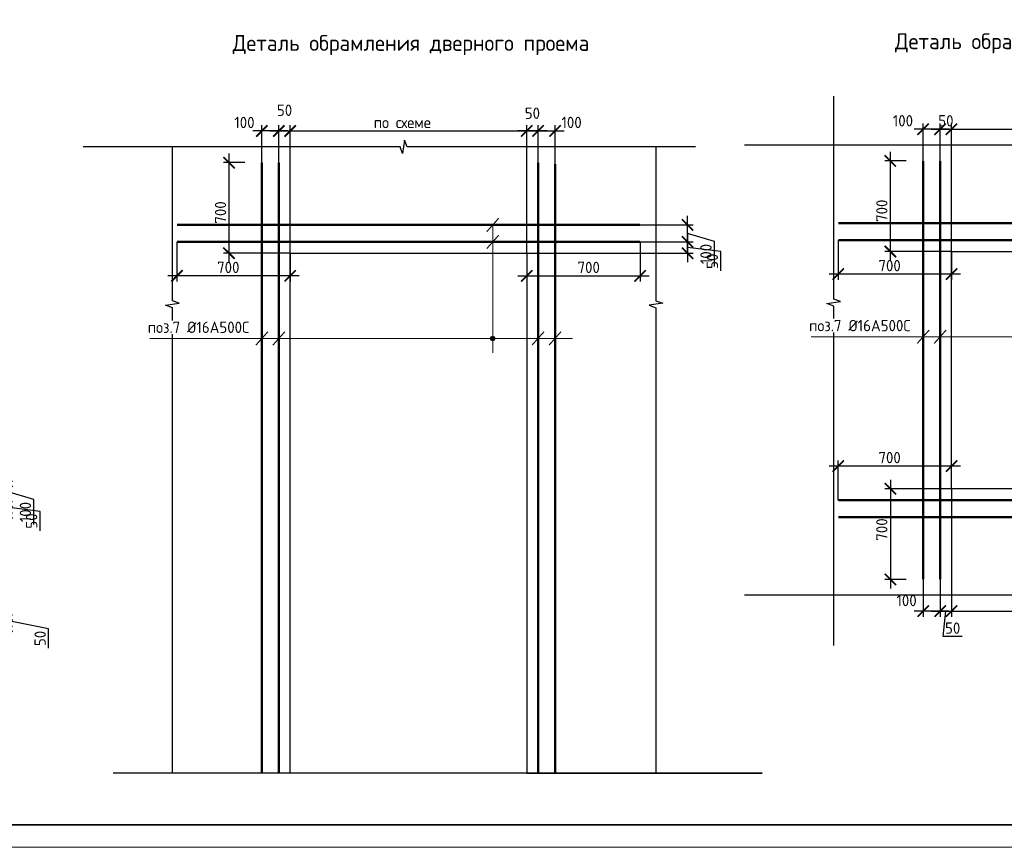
# Model space of a CAD drawing. Header units: millimetres. Extents: x 247266 to 730847, y -636031 to 10052.
# Tile 109 of 256: x 550959 to 572686, y -345086 to -326813. Entities that reach past the tile are written whole.
import ezdxf

# ---------------------------------------------------------------- set-up
doc = ezdxf.new("R2010")
doc.units = ezdxf.units.MM
for name, color, linetype, lineweight in [('Арматура', 7, 'Continuous', 40), ('Выноски', 7, 'Continuous', 20), ('подоснова', 7, 'Continuous', 5), ('размер', 7, 'Continuous', 25), ('ТОНКИЕ', 7, 'Continuous', 9), ('Узлы', 7, 'Continuous', 0)]:
    doc.layers.add(name, color=color, linetype=linetype, lineweight=lineweight)
doc.layers.add('РАЗМЕРЫ', color=7, linetype='Continuous')
doc.layers.add('ТОЛСТЫЕ_ОСНОВНЫЕ', color=7, linetype='Continuous')
doc.styles.add('GOST-2.304_Type-B', font='GOST_Common.ttf')
doc.dimstyles.new('5х', dxfattribs={"dimscale": 100, "dimtxt": 2.5, "dimasz": 2.5, "dimexe": 1.25, "dimexo": 0, "dimtad": 1, "dimdec": 0, "dimlfac": 0.2, "dimtxsty": 'GOST-2.304_Type-B', "dimblk": 'ARCHTICK', "dimcen": 2.5, "dimdle": 2, "dimadec": 0, "dimazin": 2, "dimtfac": 0.75, "dimtdec": 0, "dimtmove": 1, "dimatfit": 3, "dimfxl": 1, "dimtolj": 1, "dimarcsym": 1})

# ---------------------------------------------------------------- blocks, each defined once
blk = doc.blocks.new('*U3685')
at = {"layer": 'ТОЛСТЫЕ_ОСНОВНЫЕ', "lineweight": 35}
blk.add_lwpolyline([(20, 5), (836, 5), (836, 589), (20, 589)], close=True, dxfattribs=at)
at = {"layer": 'ТОНКИЕ'}
blk.add_lwpolyline([(0, 0), (841, 0), (841, 594), (0, 594)], close=True, dxfattribs=at)
blk = doc.blocks.new('_ArchTick')
at = {"color": 0, "linetype": 'ByBlock', "const_width": 0.15}
blk.add_lwpolyline([(-0.5, -0.5), (0.5, 0.5)], dxfattribs=at)
blk = doc.blocks.new('*D1111')
at = {"layer": 'DEFPOINTS', "color": 0, "ltscale": 100}
for p in [(569022, -331682), (571522, -331932), (569022, -332432)]:
    blk.add_point(p, dxfattribs=at)
at = {"layer": 'РАЗМЕРЫ', "color": 0, "linetype": 'Continuous', "lineweight": -2}
for p, q in [((569022, -331682), (569022, -332557)), ((571522, -331932), (571522, -332557)), ((571722, -332432), (568822, -332432))]:
    blk.add_line(p, q, dxfattribs=at)
at = {"layer": 'РАЗМЕРЫ', "color": 0, "lineweight": -2, "ltscale": 100, "xscale": 250, "yscale": 250, "zscale": 250, "rotation": 180}
blk.add_blockref('_ArchTick', (569022, -332432), dxfattribs=at)
at = {"layer": 'РАЗМЕРЫ', "color": 0, "lineweight": -2, "ltscale": 100, "xscale": 250, "yscale": 250, "zscale": 250}
blk.add_blockref('_ArchTick', (571522, -332432), dxfattribs=at)
at = {"layer": 'РАЗМЕРЫ', "color": 0, "lineweight": 0, "ltscale": 100, "insert": (570155, -332244), "char_height": 250, "attachment_point": 5, "style": 'GOST-2.304_Type-B'}
blk.add_mtext('\\A1;700', dxfattribs=at)
blk = doc.blocks.new('*D1115')
at = {"layer": 'DEFPOINTS', "color": 0, "ltscale": 100}
for p in [(571522, -329232), (571272, -329932), (571522, -331932)]:
    blk.add_point(p, dxfattribs=at)
at = {"layer": 'РАЗМЕРЫ', "color": 0, "linetype": 'Continuous', "lineweight": -2}
for p, q in [((571272, -329932), (571272, -329107)), ((571522, -331932), (571522, -329107)), ((571072, -329232), (571722, -329232))]:
    blk.add_line(p, q, dxfattribs=at)
at = {"layer": 'РАЗМЕРЫ', "color": 0, "lineweight": -2, "ltscale": 100, "xscale": 250, "yscale": 250, "zscale": 250, "rotation": 180}
blk.add_blockref('_ArchTick', (571272, -329232), dxfattribs=at)
at = {"layer": 'РАЗМЕРЫ', "color": 0, "lineweight": -2, "ltscale": 100, "xscale": 250, "yscale": 250, "zscale": 250}
blk.add_blockref('_ArchTick', (571522, -329232), dxfattribs=at)
at = {"layer": 'РАЗМЕРЫ', "color": 0, "lineweight": 0, "ltscale": 100, "insert": (571397, -329045), "char_height": 250, "attachment_point": 5, "style": 'GOST-2.304_Type-B'}
blk.add_mtext('\\A1;50', dxfattribs=at)
blk = doc.blocks.new('*D1116')
at = {"layer": 'DEFPOINTS', "color": 0, "ltscale": 100}
for p in [(570897, -329232), (570897, -329932), (571272, -329932)]:
    blk.add_point(p, dxfattribs=at)
at = {"layer": 'РАЗМЕРЫ', "color": 0, "linetype": 'Continuous', "lineweight": -2}
for p, q in [((570897, -329932), (570897, -329107)), ((571272, -329932), (571272, -329107)), ((571472, -329232), (570697, -329232))]:
    blk.add_line(p, q, dxfattribs=at)
at = {"layer": 'РАЗМЕРЫ', "color": 0, "lineweight": -2, "ltscale": 100, "xscale": 250, "yscale": 250, "zscale": 250, "rotation": 180}
blk.add_blockref('_ArchTick', (570897, -329232), dxfattribs=at)
at = {"layer": 'РАЗМЕРЫ', "color": 0, "lineweight": -2, "ltscale": 100, "xscale": 250, "yscale": 250, "zscale": 250}
blk.add_blockref('_ArchTick', (571272, -329232), dxfattribs=at)
at = {"layer": 'РАЗМЕРЫ', "color": 0, "lineweight": 0, "ltscale": 100, "insert": (570450, -329045), "char_height": 250, "attachment_point": 5, "style": 'GOST-2.304_Type-B'}
blk.add_mtext('\\A1;100', dxfattribs=at)
blk = doc.blocks.new('*D1146')
at = {"layer": 'DEFPOINTS', "color": 0, "ltscale": 100}
for p in [(576741, -329232), (571522, -331314), (576741, -331932)]:
    blk.add_point(p, dxfattribs=at)
at = {"layer": 'РАЗМЕРЫ', "color": 0, "linetype": 'Continuous', "lineweight": -2}
for p, q in [((571522, -331314), (571522, -329107)), ((576741, -331932), (576741, -329107)), ((571322, -329232), (576941, -329232))]:
    blk.add_line(p, q, dxfattribs=at)
at = {"layer": 'РАЗМЕРЫ', "color": 0, "lineweight": -2, "ltscale": 100, "xscale": 250, "yscale": 250, "zscale": 250, "rotation": 180}
blk.add_blockref('_ArchTick', (571522, -329232), dxfattribs=at)
at = {"layer": 'РАЗМЕРЫ', "color": 0, "lineweight": -2, "ltscale": 100, "xscale": 250, "yscale": 250, "zscale": 250}
blk.add_blockref('_ArchTick', (576741, -329232), dxfattribs=at)
at = {"layer": 'РАЗМЕРЫ', "color": 0, "lineweight": 0, "ltscale": 100, "insert": (573995, -329045), "char_height": 250, "attachment_point": 5, "style": 'GOST-2.304_Type-B'}
blk.add_mtext('\\A1;по схеме', dxfattribs=at)
blk = doc.blocks.new('*D1147')
at = {"layer": 'DEFPOINTS', "color": 0, "ltscale": 100}
for p in [(570172, -329932), (570522, -329932), (571522, -331932)]:
    blk.add_point(p, dxfattribs=at)
at = {"layer": 'РАЗМЕРЫ', "color": 0, "linetype": 'Continuous', "lineweight": -2}
for p, q in [((570172, -332132), (570172, -329732)), ((570522, -329932), (570047, -329932)), ((571522, -331932), (570047, -331932))]:
    blk.add_line(p, q, dxfattribs=at)
at = {"layer": 'РАЗМЕРЫ', "color": 0, "lineweight": -2, "ltscale": 100, "xscale": 250, "yscale": 250, "zscale": 250}
for p, rotation in [((570172, -329932), 90), ((570172, -331932), 270)]:
    blk.add_blockref('_ArchTick', p, dxfattribs=dict(at, rotation=rotation))
at = {"layer": 'РАЗМЕРЫ', "color": 0, "lineweight": 0, "ltscale": 100, "insert": (569984, -331032), "char_height": 250, "attachment_point": 5, "rotation": 90, "style": 'GOST-2.304_Type-B'}
blk.add_mtext('\\A1;700', dxfattribs=at)
blk = doc.blocks.new('*D1148')
at = {"layer": 'DEFPOINTS', "color": 0, "ltscale": 100}
for p in [(569022, -336670), (571522, -337170), (569022, -337420)]:
    blk.add_point(p, dxfattribs=at)
at = {"layer": 'РАЗМЕРЫ', "color": 0, "linetype": 'Continuous', "lineweight": -2}
for p, q in [((569022, -337420), (569022, -336545)), ((571522, -337170), (571522, -336545)), ((571722, -336670), (568822, -336670))]:
    blk.add_line(p, q, dxfattribs=at)
at = {"layer": 'РАЗМЕРЫ', "color": 0, "lineweight": -2, "ltscale": 100, "xscale": 250, "yscale": 250, "zscale": 250, "rotation": 180}
blk.add_blockref('_ArchTick', (569022, -336670), dxfattribs=at)
at = {"layer": 'РАЗМЕРЫ', "color": 0, "lineweight": -2, "ltscale": 100, "xscale": 250, "yscale": 250, "zscale": 250}
blk.add_blockref('_ArchTick', (571522, -336670), dxfattribs=at)
at = {"layer": 'РАЗМЕРЫ', "color": 0, "lineweight": 0, "ltscale": 100, "insert": (570155, -336482), "char_height": 250, "attachment_point": 5, "style": 'GOST-2.304_Type-B'}
blk.add_mtext('\\A1;700', dxfattribs=at)
blk = doc.blocks.new('*D1152')
at = {"layer": 'DEFPOINTS', "color": 0, "ltscale": 100}
for p in [(571522, -337170), (571272, -339170), (571522, -339870)]:
    blk.add_point(p, dxfattribs=at)
at = {"layer": 'РАЗМЕРЫ', "color": 0, "linetype": 'Continuous', "lineweight": -2}
for p, q in [((571522, -337170), (571522, -339995)), ((571272, -339170), (571272, -339995)), ((571072, -339870), (571722, -339870)), ((571334, -340434), (571397, -339870)), ((571760, -340434), (571334, -340434))]:
    blk.add_line(p, q, dxfattribs=at)
at = {"layer": 'РАЗМЕРЫ', "color": 0, "lineweight": -2, "ltscale": 100, "xscale": 250, "yscale": 250, "zscale": 250, "rotation": 180}
blk.add_blockref('_ArchTick', (571272, -339870), dxfattribs=at)
at = {"layer": 'РАЗМЕРЫ', "color": 0, "lineweight": -2, "ltscale": 100, "xscale": 250, "yscale": 250, "zscale": 250}
blk.add_blockref('_ArchTick', (571522, -339870), dxfattribs=at)
at = {"layer": 'РАЗМЕРЫ', "color": 0, "lineweight": 0, "ltscale": 100, "insert": (571547, -340246), "char_height": 250, "attachment_point": 5, "style": 'GOST-2.304_Type-B'}
blk.add_mtext('\\A1;50', dxfattribs=at)
blk = doc.blocks.new('*D1153')
at = {"layer": 'DEFPOINTS', "color": 0, "ltscale": 100}
for p in [(570897, -339170), (571272, -339170), (570897, -339870)]:
    blk.add_point(p, dxfattribs=at)
at = {"layer": 'РАЗМЕРЫ', "color": 0, "linetype": 'Continuous', "lineweight": -2}
for p, q in [((570897, -339170), (570897, -339995)), ((571272, -339170), (571272, -339995)), ((571472, -339870), (570697, -339870))]:
    blk.add_line(p, q, dxfattribs=at)
at = {"layer": 'РАЗМЕРЫ', "color": 0, "lineweight": -2, "ltscale": 100, "xscale": 250, "yscale": 250, "zscale": 250, "rotation": 180}
blk.add_blockref('_ArchTick', (570897, -339870), dxfattribs=at)
at = {"layer": 'РАЗМЕРЫ', "color": 0, "lineweight": -2, "ltscale": 100, "xscale": 250, "yscale": 250, "zscale": 250}
blk.add_blockref('_ArchTick', (571272, -339870), dxfattribs=at)
at = {"layer": 'РАЗМЕРЫ', "color": 0, "lineweight": 0, "ltscale": 100, "insert": (570530, -339638), "char_height": 250, "attachment_point": 5, "style": 'GOST-2.304_Type-B'}
blk.add_mtext('\\A1;100', dxfattribs=at)
blk = doc.blocks.new('*D1156')
at = {"layer": 'DEFPOINTS', "color": 0, "ltscale": 100}
for p in [(576741, -337170), (571522, -337788), (576741, -339870)]:
    blk.add_point(p, dxfattribs=at)
at = {"layer": 'РАЗМЕРЫ', "color": 0, "linetype": 'Continuous', "lineweight": -2}
for p, q in [((576741, -337170), (576741, -339995)), ((571522, -337788), (571522, -339995)), ((571322, -339870), (576941, -339870))]:
    blk.add_line(p, q, dxfattribs=at)
at = {"layer": 'РАЗМЕРЫ', "color": 0, "lineweight": -2, "ltscale": 100, "xscale": 250, "yscale": 250, "zscale": 250, "rotation": 180}
blk.add_blockref('_ArchTick', (571522, -339870), dxfattribs=at)
at = {"layer": 'РАЗМЕРЫ', "color": 0, "lineweight": -2, "ltscale": 100, "xscale": 250, "yscale": 250, "zscale": 250}
blk.add_blockref('_ArchTick', (576741, -339870), dxfattribs=at)
at = {"layer": 'РАЗМЕРЫ', "color": 0, "lineweight": 0, "ltscale": 100, "insert": (573995, -339682), "char_height": 250, "attachment_point": 5, "style": 'GOST-2.304_Type-B'}
blk.add_mtext('\\A1;по схеме', dxfattribs=at)
blk = doc.blocks.new('*D1157')
at = {"layer": 'DEFPOINTS', "color": 0, "ltscale": 100}
for p in [(571522, -337170), (570172, -339170), (570522, -339170)]:
    blk.add_point(p, dxfattribs=at)
at = {"layer": 'РАЗМЕРЫ', "color": 0, "linetype": 'Continuous', "lineweight": -2}
for p, q in [((570172, -336970), (570172, -339370)), ((571522, -337170), (570047, -337170)), ((570522, -339170), (570047, -339170))]:
    blk.add_line(p, q, dxfattribs=at)
at = {"layer": 'РАЗМЕРЫ', "color": 0, "lineweight": -2, "ltscale": 100, "xscale": 250, "yscale": 250, "zscale": 250}
for p, rotation in [((570172, -337170), 90), ((570172, -339170), 270)]:
    blk.add_blockref('_ArchTick', p, dxfattribs=dict(at, rotation=rotation))
at = {"layer": 'РАЗМЕРЫ', "color": 0, "lineweight": 0, "ltscale": 100, "insert": (569984, -338070), "char_height": 250, "attachment_point": 5, "rotation": 90, "style": 'GOST-2.304_Type-B'}
blk.add_mtext('\\A1;700', dxfattribs=at)
blk = doc.blocks.new('*D2681')
at = {"layer": 'DEFPOINTS', "color": 0, "ltscale": 100}
for p in [(554429, -331720), (556929, -331970), (554429, -332470)]:
    blk.add_point(p, dxfattribs=at)
at = {"layer": 'РАЗМЕРЫ', "color": 0, "linetype": 'Continuous', "lineweight": -2}
for p, q in [((554429, -331720), (554429, -332595)), ((556929, -331970), (556929, -332595)), ((557129, -332470), (554229, -332470))]:
    blk.add_line(p, q, dxfattribs=at)
at = {"layer": 'РАЗМЕРЫ', "color": 0, "lineweight": -2, "ltscale": 100, "xscale": 250, "yscale": 250, "zscale": 250, "rotation": 180}
blk.add_blockref('_ArchTick', (554429, -332470), dxfattribs=at)
at = {"layer": 'РАЗМЕРЫ', "color": 0, "lineweight": -2, "ltscale": 100, "xscale": 250, "yscale": 250, "zscale": 250}
blk.add_blockref('_ArchTick', (556929, -332470), dxfattribs=at)
at = {"layer": 'РАЗМЕРЫ', "color": 0, "lineweight": 0, "ltscale": 100, "insert": (555562, -332282), "char_height": 250, "attachment_point": 5, "style": 'GOST-2.304_Type-B'}
blk.add_mtext('\\A1;700', dxfattribs=at)
blk = doc.blocks.new('*D2682')
at = {"layer": 'DEFPOINTS', "color": 0, "ltscale": 100}
for p in [(564648, -331720), (562148, -331970), (564648, -332470)]:
    blk.add_point(p, dxfattribs=at)
at = {"layer": 'РАЗМЕРЫ', "color": 0, "linetype": 'Continuous', "lineweight": -2}
for p, q in [((564648, -331720), (564648, -332595)), ((562148, -331970), (562148, -332595)), ((561948, -332470), (564848, -332470))]:
    blk.add_line(p, q, dxfattribs=at)
at = {"layer": 'РАЗМЕРЫ', "color": 0, "lineweight": -2, "ltscale": 100, "xscale": 250, "yscale": 250, "zscale": 250, "rotation": 180}
blk.add_blockref('_ArchTick', (562148, -332470), dxfattribs=at)
at = {"layer": 'РАЗМЕРЫ', "color": 0, "lineweight": -2, "ltscale": 100, "xscale": 250, "yscale": 250, "zscale": 250}
blk.add_blockref('_ArchTick', (564648, -332470), dxfattribs=at)
at = {"layer": 'РАЗМЕРЫ', "color": 0, "lineweight": 0, "ltscale": 100, "insert": (563515, -332282), "char_height": 250, "attachment_point": 5, "style": 'GOST-2.304_Type-B'}
blk.add_mtext('\\A1;700', dxfattribs=at)
blk = doc.blocks.new('*D2683')
at = {"layer": 'DEFPOINTS', "color": 0, "ltscale": 100}
for p in [(562148, -329270), (562398, -329970), (562148, -331970)]:
    blk.add_point(p, dxfattribs=at)
at = {"layer": 'РАЗМЕРЫ', "color": 0, "linetype": 'Continuous', "lineweight": -2}
for p, q in [((562148, -331970), (562148, -329145)), ((562398, -329970), (562398, -329145)), ((562598, -329270), (561948, -329270))]:
    blk.add_line(p, q, dxfattribs=at)
at = {"layer": 'РАЗМЕРЫ', "color": 0, "lineweight": -2, "ltscale": 100, "xscale": 250, "yscale": 250, "zscale": 250, "rotation": 180}
blk.add_blockref('_ArchTick', (562148, -329270), dxfattribs=at)
at = {"layer": 'РАЗМЕРЫ', "color": 0, "lineweight": -2, "ltscale": 100, "xscale": 250, "yscale": 250, "zscale": 250}
blk.add_blockref('_ArchTick', (562398, -329270), dxfattribs=at)
at = {"layer": 'РАЗМЕРЫ', "color": 0, "lineweight": 0, "ltscale": 100, "insert": (562273, -328879), "char_height": 250, "attachment_point": 5, "style": 'GOST-2.304_Type-B'}
blk.add_mtext('\\A1;50', dxfattribs=at)
blk = doc.blocks.new('*D2684')
at = {"layer": 'DEFPOINTS', "color": 0, "ltscale": 100}
for p in [(562773, -329270), (562398, -329970), (562773, -329997)]:
    blk.add_point(p, dxfattribs=at)
at = {"layer": 'РАЗМЕРЫ', "color": 0, "linetype": 'Continuous', "lineweight": -2}
for p, q in [((562398, -329970), (562398, -329145)), ((562773, -329997), (562773, -329145)), ((562198, -329270), (562973, -329270))]:
    blk.add_line(p, q, dxfattribs=at)
at = {"layer": 'РАЗМЕРЫ', "color": 0, "lineweight": -2, "ltscale": 100, "xscale": 250, "yscale": 250, "zscale": 250, "rotation": 180}
blk.add_blockref('_ArchTick', (562398, -329270), dxfattribs=at)
at = {"layer": 'РАЗМЕРЫ', "color": 0, "lineweight": -2, "ltscale": 100, "xscale": 250, "yscale": 250, "zscale": 250}
blk.add_blockref('_ArchTick', (562773, -329270), dxfattribs=at)
at = {"layer": 'РАЗМЕРЫ', "color": 0, "lineweight": 0, "ltscale": 100, "insert": (563138, -329082), "char_height": 250, "attachment_point": 5, "style": 'GOST-2.304_Type-B'}
blk.add_mtext('\\A1;100', dxfattribs=at)
blk = doc.blocks.new('*D2685')
at = {"layer": 'DEFPOINTS', "color": 0, "ltscale": 100}
for p in [(556929, -329270), (556679, -329970), (556929, -331970)]:
    blk.add_point(p, dxfattribs=at)
at = {"layer": 'РАЗМЕРЫ', "color": 0, "linetype": 'Continuous', "lineweight": -2}
for p, q in [((556679, -329970), (556679, -329145)), ((556929, -331970), (556929, -329145)), ((556479, -329270), (557129, -329270))]:
    blk.add_line(p, q, dxfattribs=at)
at = {"layer": 'РАЗМЕРЫ', "color": 0, "lineweight": -2, "ltscale": 100, "xscale": 250, "yscale": 250, "zscale": 250, "rotation": 180}
blk.add_blockref('_ArchTick', (556679, -329270), dxfattribs=at)
at = {"layer": 'РАЗМЕРЫ', "color": 0, "lineweight": -2, "ltscale": 100, "xscale": 250, "yscale": 250, "zscale": 250}
blk.add_blockref('_ArchTick', (556929, -329270), dxfattribs=at)
at = {"layer": 'РАЗМЕРЫ', "color": 0, "lineweight": 0, "ltscale": 100, "insert": (556804, -328813), "char_height": 250, "attachment_point": 5, "style": 'GOST-2.304_Type-B'}
blk.add_mtext('\\A1;50', dxfattribs=at)
blk = doc.blocks.new('*D2686')
at = {"layer": 'DEFPOINTS', "color": 0, "ltscale": 100}
for p in [(556304, -329270), (556304, -329970), (556679, -329970)]:
    blk.add_point(p, dxfattribs=at)
at = {"layer": 'РАЗМЕРЫ', "color": 0, "linetype": 'Continuous', "lineweight": -2}
for p, q in [((556304, -329970), (556304, -329145)), ((556679, -329970), (556679, -329145)), ((556879, -329270), (556104, -329270))]:
    blk.add_line(p, q, dxfattribs=at)
at = {"layer": 'РАЗМЕРЫ', "color": 0, "lineweight": -2, "ltscale": 100, "xscale": 250, "yscale": 250, "zscale": 250, "rotation": 180}
blk.add_blockref('_ArchTick', (556304, -329270), dxfattribs=at)
at = {"layer": 'РАЗМЕРЫ', "color": 0, "lineweight": -2, "ltscale": 100, "xscale": 250, "yscale": 250, "zscale": 250}
blk.add_blockref('_ArchTick', (556679, -329270), dxfattribs=at)
at = {"layer": 'РАЗМЕРЫ', "color": 0, "lineweight": 0, "ltscale": 100, "insert": (555919, -329082), "char_height": 250, "attachment_point": 5, "style": 'GOST-2.304_Type-B'}
blk.add_mtext('\\A1;100', dxfattribs=at)
blk = doc.blocks.new('*D2687')
at = {"layer": 'DEFPOINTS', "color": 0, "ltscale": 100}
for p in [(564648, -331720), (562148, -331970), (565698, -331970)]:
    blk.add_point(p, dxfattribs=at)
at = {"layer": 'РАЗМЕРЫ', "color": 0, "linetype": 'Continuous', "lineweight": -2}
for p, q in [((565698, -331520), (565698, -332170)), ((564648, -331720), (565823, -331720)), ((562148, -331970), (565823, -331970)), ((566431, -331935), (565698, -331845)), ((566431, -332360), (566431, -331935))]:
    blk.add_line(p, q, dxfattribs=at)
at = {"layer": 'РАЗМЕРЫ', "color": 0, "lineweight": -2, "ltscale": 100, "xscale": 250, "yscale": 250, "zscale": 250}
for p, rotation in [((565698, -331720), 90), ((565698, -331970), 270)]:
    blk.add_blockref('_ArchTick', p, dxfattribs=dict(at, rotation=rotation))
at = {"layer": 'РАЗМЕРЫ', "color": 0, "lineweight": 0, "ltscale": 100, "insert": (566243, -332147), "char_height": 250, "attachment_point": 5, "rotation": 90, "style": 'GOST-2.304_Type-B'}
blk.add_mtext('\\A1;50', dxfattribs=at)
blk = doc.blocks.new('*D2688')
at = {"layer": 'DEFPOINTS', "color": 0, "ltscale": 100}
for p in [(564648, -331345), (565698, -331345), (564648, -331720)]:
    blk.add_point(p, dxfattribs=at)
at = {"layer": 'РАЗМЕРЫ', "color": 0, "linetype": 'Continuous', "lineweight": -2}
for p, q in [((565698, -331920), (565698, -331145)), ((564648, -331345), (565823, -331345)), ((566292, -331711), (565698, -331532)), ((564648, -331720), (565823, -331720)), ((566292, -332261), (566292, -331711))]:
    blk.add_line(p, q, dxfattribs=at)
at = {"layer": 'РАЗМЕРЫ', "color": 0, "lineweight": -2, "ltscale": 100, "xscale": 250, "yscale": 250, "zscale": 250}
for p, rotation in [((565698, -331345), 90), ((565698, -331720), 270)]:
    blk.add_blockref('_ArchTick', p, dxfattribs=dict(at, rotation=rotation))
at = {"layer": 'РАЗМЕРЫ', "color": 0, "lineweight": 0, "ltscale": 100, "insert": (566104, -331986), "char_height": 250, "attachment_point": 5, "rotation": 90, "style": 'GOST-2.304_Type-B'}
blk.add_mtext('\\A1;100', dxfattribs=at)
blk = doc.blocks.new('*D2689')
at = {"layer": 'DEFPOINTS', "color": 0, "ltscale": 100}
for p in [(562148, -329270), (556929, -331351), (562148, -331970)]:
    blk.add_point(p, dxfattribs=at)
at = {"layer": 'РАЗМЕРЫ', "color": 0, "linetype": 'Continuous', "lineweight": -2}
for p, q in [((556929, -331351), (556929, -329145)), ((562148, -331970), (562148, -329145)), ((556729, -329270), (562348, -329270))]:
    blk.add_line(p, q, dxfattribs=at)
at = {"layer": 'РАЗМЕРЫ', "color": 0, "lineweight": -2, "ltscale": 100, "xscale": 250, "yscale": 250, "zscale": 250, "rotation": 180}
blk.add_blockref('_ArchTick', (556929, -329270), dxfattribs=at)
at = {"layer": 'РАЗМЕРЫ', "color": 0, "lineweight": -2, "ltscale": 100, "xscale": 250, "yscale": 250, "zscale": 250}
blk.add_blockref('_ArchTick', (562148, -329270), dxfattribs=at)
at = {"layer": 'РАЗМЕРЫ', "color": 0, "lineweight": 0, "ltscale": 100, "insert": (559402, -329082), "char_height": 250, "attachment_point": 5, "style": 'GOST-2.304_Type-B'}
blk.add_mtext('\\A1;по схеме', dxfattribs=at)
blk = doc.blocks.new('*D2690')
at = {"layer": 'DEFPOINTS', "color": 0, "ltscale": 100}
for p in [(555579, -329970), (555929, -329970), (556929, -331970)]:
    blk.add_point(p, dxfattribs=at)
at = {"layer": 'РАЗМЕРЫ', "color": 0, "linetype": 'Continuous', "lineweight": -2}
for p, q in [((555579, -332170), (555579, -329770)), ((555929, -329970), (555454, -329970)), ((556929, -331970), (555454, -331970))]:
    blk.add_line(p, q, dxfattribs=at)
at = {"layer": 'РАЗМЕРЫ', "color": 0, "lineweight": -2, "ltscale": 100, "xscale": 250, "yscale": 250, "zscale": 250}
for p, rotation in [((555579, -329970), 90), ((555579, -331970), 270)]:
    blk.add_blockref('_ArchTick', p, dxfattribs=dict(at, rotation=rotation))
at = {"layer": 'РАЗМЕРЫ', "color": 0, "lineweight": 0, "ltscale": 100, "insert": (555391, -331070), "char_height": 250, "attachment_point": 5, "rotation": 90, "style": 'GOST-2.304_Type-B'}
blk.add_mtext('\\A1;700', dxfattribs=at)
blk = doc.blocks.new('*D2697')
at = {"layer": 'DEFPOINTS', "color": 0, "ltscale": 100}
for p in [(549628, -337454), (547128, -337704), (550678, -337704)]:
    blk.add_point(p, dxfattribs=at)
at = {"layer": 'РАЗМЕРЫ', "color": 0, "linetype": 'Continuous', "lineweight": -2}
for p, q in [((550678, -337254), (550678, -337904)), ((549628, -337454), (550803, -337454)), ((551411, -337669), (550678, -337579)), ((547128, -337704), (550803, -337704)), ((551411, -338095), (551411, -337669))]:
    blk.add_line(p, q, dxfattribs=at)
at = {"layer": 'РАЗМЕРЫ', "color": 0, "lineweight": -2, "ltscale": 100, "xscale": 250, "yscale": 250, "zscale": 250}
for p, rotation in [((550678, -337454), 90), ((550678, -337704), 270)]:
    blk.add_blockref('_ArchTick', p, dxfattribs=dict(at, rotation=rotation))
at = {"layer": 'РАЗМЕРЫ', "color": 0, "lineweight": 0, "ltscale": 100, "insert": (551223, -337882), "char_height": 250, "attachment_point": 5, "rotation": 90, "style": 'GOST-2.304_Type-B'}
blk.add_mtext('\\A1;50', dxfattribs=at)
blk = doc.blocks.new('*D2698')
at = {"layer": 'DEFPOINTS', "color": 0, "ltscale": 100}
for p in [(549628, -337004), (550678, -337004), (549628, -337454)]:
    blk.add_point(p, dxfattribs=at)
at = {"layer": 'РАЗМЕРЫ', "color": 0, "linetype": 'Continuous', "lineweight": -2}
for p, q in [((550678, -337654), (550678, -336804)), ((549628, -337004), (550803, -337004)), ((551272, -337408), (550678, -337229)), ((551272, -337958), (551272, -337408)), ((549628, -337454), (550803, -337454))]:
    blk.add_line(p, q, dxfattribs=at)
at = {"layer": 'РАЗМЕРЫ', "color": 0, "lineweight": -2, "ltscale": 100, "xscale": 250, "yscale": 250, "zscale": 250}
for p, rotation in [((550678, -337004), 90), ((550678, -337454), 270)]:
    blk.add_blockref('_ArchTick', p, dxfattribs=dict(at, rotation=rotation))
at = {"layer": 'РАЗМЕРЫ', "color": 0, "lineweight": 0, "ltscale": 100, "insert": (551085, -337683), "char_height": 250, "attachment_point": 5, "rotation": 90, "style": 'GOST-2.304_Type-B'}
blk.add_mtext('\\A1;100', dxfattribs=at)
blk = doc.blocks.new('*D2701')
at = {"layer": 'DEFPOINTS', "color": 0, "ltscale": 100}
for p in [(547128, -339954), (550678, -339954), (549628, -340204)]:
    blk.add_point(p, dxfattribs=at)
at = {"layer": 'РАЗМЕРЫ', "color": 0, "linetype": 'Continuous', "lineweight": -2}
for p, q in [((550678, -340404), (550678, -339754)), ((547128, -339954), (550803, -339954)), ((549628, -340204), (550803, -340204)), ((551597, -340261), (550678, -340079)), ((551597, -340686), (551597, -340261))]:
    blk.add_line(p, q, dxfattribs=at)
at = {"layer": 'РАЗМЕРЫ', "color": 0, "lineweight": -2, "ltscale": 100, "xscale": 250, "yscale": 250, "zscale": 250}
for p, rotation in [((550678, -339954), 90), ((550678, -340204), 270)]:
    blk.add_blockref('_ArchTick', p, dxfattribs=dict(at, rotation=rotation))
at = {"layer": 'РАЗМЕРЫ', "color": 0, "lineweight": 0, "ltscale": 100, "insert": (551410, -340474), "char_height": 250, "attachment_point": 5, "rotation": 90, "style": 'GOST-2.304_Type-B'}
blk.add_mtext('\\A1;50', dxfattribs=at)

msp = doc.modelspace()

# ---------------------------------------------------------------- hatches: boundary and pattern name
at = {"layer": 'РАЗМЕРЫ'}
h = msp.add_hatch(color=256, dxfattribs=at)
h.dxf.hatch_style = 1
h.paths.add_polyline_path([(561397.81, -333800.47), (561397.81, -333850.47), (561447.81, -333850.47, 0.41421356)])
h.paths.add_polyline_path([(561447.81, -333850.47), (561397.81, -333850.47), (561397.81, -333900.47, 0.41421356)])
h.paths.add_polyline_path([(561397.81, -333850.47), (561347.81, -333850.47, 0.41421356), (561397.81, -333900.47)])
h.paths.add_polyline_path([(561397.81, -333800.47, 0.41421356), (561347.81, -333850.47), (561397.81, -333850.47)])

# ---------------------------------------------------------------- linework, layer by layer
at = {"layer": 'Арматура', "const_width": 50}
for points in [[(556303.59, -343451.33), (556303.59, -329969.86)], [(556678.59, -343451.33), (556678.59, -329969.86)], [(562397.81, -343451.33), (562397.81, -329969.86)], [(562772.81, -343451.33), (562772.81, -329997.07)], [(570896.75, -339169.71), (570896.75, -329932.37)], [(571271.75, -339169.71), (571271.75, -329932.37)], [(564647.81, -331344.86), (554428.59, -331344.86)], [(579240.97, -331307.37), (569021.75, -331307.37)], [(564647.81, -331719.86), (554428.59, -331719.86)], [(579240.97, -331682.37), (569021.75, -331682.37)], [(579240.97, -337419.71), (569021.75, -337419.71)], [(579240.97, -337794.71), (569021.75, -337794.71)]]:
    msp.add_lwpolyline(points, dxfattribs=at)
at = {"layer": 'Выноски', "ltscale": 0.1}
for p, q in [((561397.81, -331344.86), (561397.81, -334165.78)), ((553829.4, -333850.47), (563157.33, -333850.47)), ((568422.56, -333812.97), (577750.48, -333812.97))]:
    msp.add_line(p, q, dxfattribs=at)
at = {"layer": 'Выноски', "ltscale": 0.1, "const_width": 25}
for points in [[(561530.94, -331195.61), (561264.68, -331494.12)], [(561530.94, -331570.61), (561264.68, -331869.12)], [(556436.72, -333701.21), (556170.47, -333999.72)], [(556811.72, -333701.21), (556545.47, -333999.72)], [(562530.94, -333701.21), (562264.68, -333999.72)], [(562905.94, -333701.21), (562639.68, -333999.72)], [(571029.88, -333663.72), (570763.62, -333962.23)], [(571404.88, -333663.72), (571138.62, -333962.23)]]:
    msp.add_lwpolyline(points, dxfattribs=at)
at = {"layer": 'Выноски'}
msp.add_circle((561397.81, -333850.47), 50, dxfattribs=at)
at = {"layer": 'размер'}
for p, q in [((567342.79, -343451.33), (553018.95, -343451.33)), ((562147.81, -343451.33), (567342.79, -343451.33))]:
    msp.add_line(p, q, dxfattribs=at)
for points in [[(556928.59, -331969.86), (562147.81, -331969.86), (562147.81, -343451.33), (556928.59, -343451.33)], [(571521.75, -331932.37), (576740.97, -331932.37), (576740.97, -337169.71), (571521.75, -337169.71)]]:
    msp.add_lwpolyline(points, close=True, dxfattribs=at)
at = {"layer": 'РАЗМЕРЫ'}
for points in [[(568921.75, -340626.81), (568921.75, -333134.82), (568771.75, -333082.37), (569071.75, -333032.37), (568921.75, -332985.25), (568921.75, -328503.54)], [(565872.33, -329619.86), (559506.18, -329619.86), (559453.73, -329469.86), (559403.73, -329769.86), (559356.62, -329619.86), (552359.52, -329619.86)], [(580465.49, -329582.37), (574099.34, -329582.37), (574046.89, -329432.37), (573996.89, -329732.37), (573949.78, -329582.37), (566952.68, -329582.37)], [(554328.59, -343451.33), (554328.59, -333172.31), (554178.59, -333119.86), (554478.59, -333069.86), (554328.59, -333022.75), (554328.59, -329619.86)], [(564997.81, -329619.86), (564997.81, -333022.75), (565147.81, -333069.86), (564847.81, -333119.86), (564997.81, -333172.31), (564997.81, -343451.33)], [(580465.49, -339519.71), (574099.34, -339519.71), (574046.89, -339669.71), (573996.89, -339369.71), (573949.78, -339519.71), (566952.68, -339519.71)]]:
    msp.add_lwpolyline(points, dxfattribs=at)

# ---------------------------------------------------------------- block references
at = {"xscale": 100, "yscale": 100, "zscale": 100}
msp.add_blockref('*U3685', (526994.57, -345086.19, 3100), dxfattribs=at)

# ---------------------------------------------------------------- texts
at = {"layer": 'Узлы', "linetype": 'Continuous', "lineweight": 0, "char_height": 350, "width": 10464.9604, "attachment_point": 5, "style": 'GOST-2.304_Type-B'}
for s, insert in [('Деталь обрамления дверного проема', (559594.19, -327374.27)), ('Деталь обрамления оконного проема', (574187.35, -327336.78))]:
    msp.add_mtext(s, dxfattribs=dict(at, insert=insert))

# ---------------------------------------------------------------- dimensions: what is measured, and where the dimension line sits
at = {"layer": 'РАЗМЕРЫ', "linetype": 'Continuous', "lineweight": 0}
for base, p1, p2, picture, middle in [((556928.59, -329269.86), (556678.59, -329969.86), (556928.59, -331969.86), '*D2685', (556803.59, -329000.42)), ((562147.81, -329269.86), (562397.81, -329969.86), (562147.81, -331969.86), '*D2683', (562272.81, -329066.46)), ((571521.75, -329232.37), (571271.75, -329932.37), (571521.75, -331932.37), '*D1115', (571396.75, -329232.37)), ((571521.75, -339869.71), (571271.75, -339169.71), (571521.75, -337169.71), '*D1152', (571396.75, -340433.78))]:
    dim = msp.add_linear_dim(base=base, p1=p1, p2=p2, dimstyle='5х', dxfattribs=at)
    dim.commit()
    dim.dimension.update_dxf_attribs({"geometry": picture, "text_midpoint": middle, "dimtype": 160})
for base, p1, p2, text, picture, middle in [((562147.81, -329269.86), (556928.59, -331351.15), (562147.81, -331969.86), 'по схеме', '*D2689', (559401.77, -329269.86)), ((576740.97, -329232.37), (571521.75, -331313.66), (576740.97, -331932.37), 'по схеме', '*D1146', (573994.93, -329232.37)), ((556303.59, -329269.86), (556678.59, -329969.86), (556303.59, -329969.86), '100', '*D2686', (555918.56, -329269.86)), ((562772.81, -329269.86), (562397.81, -329969.86), (562772.81, -329997.07), '100', '*D2684', (563137.81, -329269.86)), ((570896.75, -329232.37), (571271.75, -329932.37), (570896.75, -329932.37), '100', '*D1116', (570450.32, -329232.37)), ((554428.59, -332469.86), (556928.59, -331969.86), (554428.59, -331719.86), '700', '*D2681', (555561.78, -332469.86)), ((569021.75, -332432.37), (571521.75, -331932.37), (569021.75, -331682.37), '700', '*D1111', (570154.93, -332432.37)), ((569021.75, -336669.71), (571521.75, -337169.71), (569021.75, -337419.71), '700', '*D1148', (570154.93, -336669.71)), ((576740.97, -339869.71), (571521.75, -337788.42), (576740.97, -337169.71), 'по схеме', '*D1156', (573994.93, -339869.71)), ((570896.75, -339869.71), (571271.75, -339169.71), (570896.75, -339169.71), '100', '*D1153', (570530.46, -339825.64))]:
    dim = msp.add_linear_dim(base=base, p1=p1, p2=p2, text=text, dimstyle='5х', dxfattribs=at)
    dim.commit()
    dim.dimension.update_dxf_attribs({"geometry": picture, "text_midpoint": middle, "dimtype": 160})
for base, p1, p2, angle, picture, middle in [((555578.59, -329969.86), (556928.59, -331969.86), (555928.59, -329969.86), 90, '*D2690', (555578.59, -331069.86)), ((570171.75, -329932.37), (571521.75, -331932.37), (570521.75, -329932.37), 90, '*D1147', (570171.75, -331032.37)), ((564647.81, -332469.86), (562147.81, -331969.86), (564647.81, -331719.86), 180, '*D2682', (563514.63, -332469.86)), ((570171.75, -339169.71), (571521.75, -337169.71), (570521.75, -339169.71), 270, '*D1157', (570171.75, -338069.71))]:
    dim = msp.add_linear_dim(base=base, p1=p1, p2=p2, angle=angle, text='700', dimstyle='5х', dxfattribs=at)
    dim.commit()
    dim.dimension.update_dxf_attribs({"geometry": picture, "text_midpoint": middle, "dimtype": 160})
for base, p1, p2, picture, middle in [((565697.81, -331344.86), (564647.81, -331719.86), (564647.81, -331344.86), '*D2688', (566104.31, -331773.1)), ((550678.04, -337004.47), (549628.04, -337454.47), (549628.04, -337004.47), '*D2698', (551084.54, -337470.2))]:
    dim = msp.add_linear_dim(base=base, p1=p1, p2=p2, angle=90, text='100', dimstyle='5х', dxfattribs=at)
    dim.commit()
    dim.dimension.update_dxf_attribs({"geometry": picture, "text_midpoint": middle})
for base, p1, p2, angle, picture, middle in [((565697.81, -331969.86), (564647.81, -331719.86), (562147.81, -331969.86), 90, '*D2687', (566430.68, -331997.35)), ((550678.04, -337704.47), (549628.04, -337454.47), (547128.04, -337704.47), 90, '*D2697', (551410.92, -337731.95)), ((550678.04, -339954.47), (549628.04, -340204.47), (547128.04, -339954.47), 270, '*D2701', (551597.31, -340323.37))]:
    dim = msp.add_linear_dim(base=base, p1=p1, p2=p2, angle=angle, dimstyle='5х', dxfattribs=at)
    dim.commit()
    dim.dimension.update_dxf_attribs({"geometry": picture, "text_midpoint": middle, "dimtype": 160})

# ---------------------------------------------------------------- next in the draw order: texts
at = {"layer": 'подоснова', "ltscale": 0.3, "char_height": 250, "attachment_point": 1, "style": 'GOST-2.304_Type-B', "bg_fill": 3, "box_fill_scale": 1.1, "bg_fill_color": 256, "bg_fill_transparency": 0}
for insert in [(553784.97, -333479.92), (568378.13, -333442.43)]:
    msp.add_mtext('поз.7 %%C16А500С', dxfattribs=dict(at, insert=insert))

doc.saveas('drawing.dxf')
